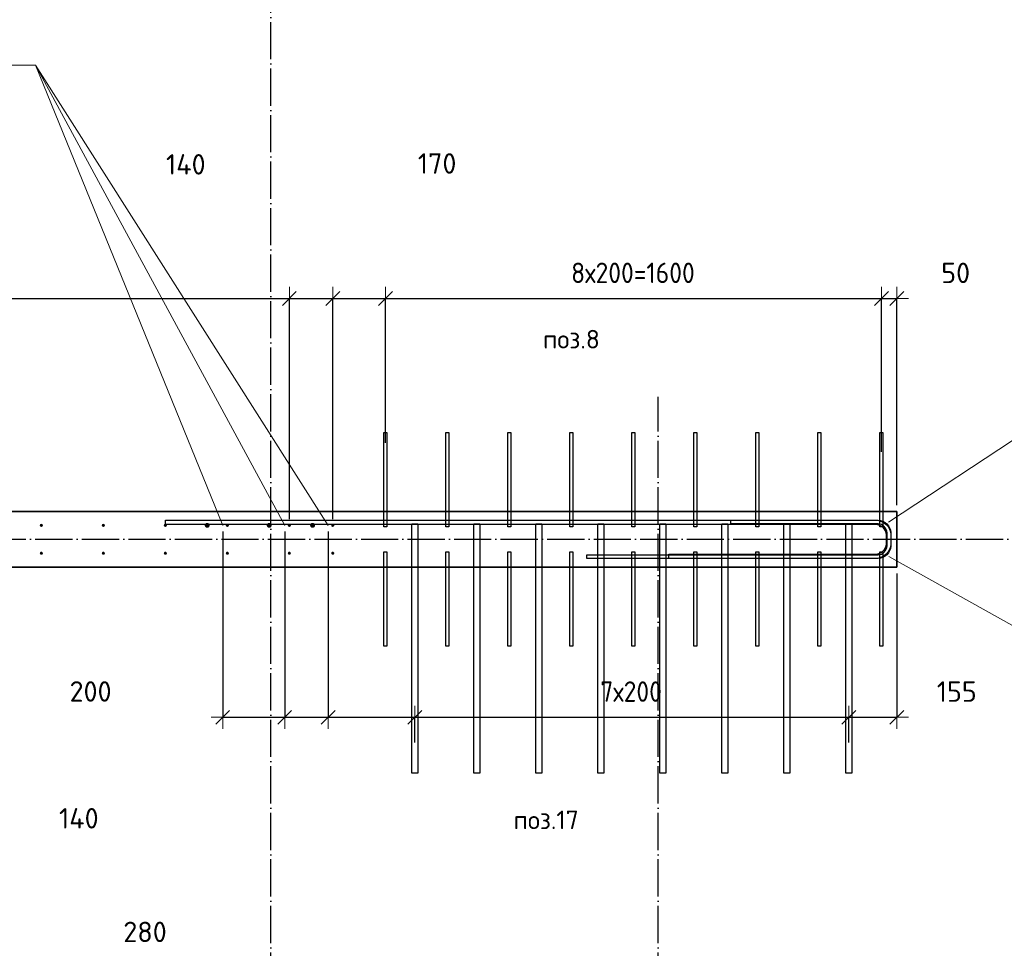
# Model space of a CAD drawing. Header units: millimetres. Extents: x -24871 to 40608, y -2869 to 48080.
# Tile 96 of 119: x 13090 to 16266, y 38220 to 41217. Entities that reach past the tile are written whole.
import ezdxf

# ---------------------------------------------------------------- set-up
doc = ezdxf.new("R2010")
doc.units = ezdxf.units.MM
doc.header["$PDMODE"] = 65
doc.linetypes.add('______11', pattern=[150, 120, -15, 0, -15])
doc.linetypes.add('______5', pattern=[330, 240, -30, 30, -30])
for name, color, linetype, lineweight in [('Standard', 7, 'Continuous', 25), ('Арм.стержн. вертикальными 1', 22, 'Continuous', 35), ('Арм.стержн.горизонт. 2', 202, 'Continuous', 35), ('Размерная линия_ общее', 7, 'Continuous', 13)]:
    doc.layers.add(name, color=color, linetype=linetype, lineweight=lineweight)
doc.layers.add('Арм.стержн. вертикальными 2', color=7, linetype='Continuous', lineweight=35, true_color=0x006e00)
doc.layers.add('Осевая линия_ общее', color=7, linetype='______5', lineweight=13, true_color=0xa0a0a0)
doc.styles.add('ISOCPEUR', font='ISOCPEUR')
doc.dimstyles.new('DIMSTYLE_11', dxfattribs={"dimtxt": 66, "dimasz": 75, "dimexe": 0, "dimexo": 0, "dimgap": 33, "dimtad": 0, "dimdec": 0, "dimrnd": 5, "dimzin": 12, "dimdsep": 46, "dimtxsty": 'ISOCPEUR', "dimblk1": 'ALL_ML_STRICH', "dimblk2": 'ALL_ML_STRICH', "dimsah": 1, "dimcen": 0, "dimclrd": 7, "dimclre": 256, "dimclrt": 7, "dimadec": 0, "dimazin": 0, "dimtfac": 1, "dimtdec": 0, "dimtix": 1, "dimtmove": 2, "dimatfit": 3, "dimfxl": 0, "dimtvp": 1.2, "dimtzin": 0, "dimlwd": 0, "dimlwe": -3, "dimarcsym": 0})
doc.dimstyles.new('DIMSTYLE_17', dxfattribs={"dimtxt": 66, "dimasz": 75, "dimexe": 0, "dimexo": 0, "dimgap": 33, "dimtad": 0, "dimdec": 0, "dimrnd": 5, "dimzin": 12, "dimdsep": 46, "dimtxsty": 'ISOCPEUR', "dimblk1": 'ALL_ML_STRICH', "dimblk2": 'ALL_ML_STRICH', "dimsah": 1, "dimcen": 0, "dimclrd": 7, "dimclre": 256, "dimclrt": 7, "dimadec": 0, "dimazin": 0, "dimtfac": 1, "dimtdec": 0, "dimtix": 1, "dimtmove": 2, "dimatfit": 3, "dimfxl": 0, "dimtzin": 0, "dimlwd": 0, "dimlwe": -3, "dimarcsym": 0})
doc.dimstyles.new('DIMSTYLE_4', dxfattribs={"dimtxt": 66, "dimasz": 75, "dimexe": 0, "dimexo": 0, "dimgap": 33, "dimtad": 2, "dimdec": 0, "dimrnd": 5, "dimzin": 12, "dimdsep": 46, "dimtxsty": 'ISOCPEUR', "dimblk1": 'ALL_ML_STRICH', "dimblk2": 'ALL_ML_STRICH', "dimsah": 1, "dimcen": 0, "dimclrd": 7, "dimclre": 256, "dimclrt": 7, "dimadec": 0, "dimazin": 0, "dimtfac": 1, "dimtdec": 0, "dimtix": 1, "dimtmove": 2, "dimatfit": 3, "dimfxl": 0, "dimtvp": 1.2, "dimtzin": 0, "dimlwd": 0, "dimlwe": -3, "dimarcsym": 0})
doc.dimstyles.new('DIMSTYLE_5', dxfattribs={"dimtxt": 66, "dimasz": 75, "dimexe": 0, "dimexo": 0, "dimgap": 33, "dimtad": 2, "dimdec": 0, "dimrnd": 5, "dimzin": 12, "dimdsep": 46, "dimtxsty": 'ISOCPEUR', "dimblk1": 'ALL_ML_STRICH', "dimblk2": 'ALL_ML_STRICH', "dimsah": 1, "dimcen": 0, "dimclrd": 7, "dimclre": 256, "dimclrt": 7, "dimadec": 0, "dimazin": 0, "dimtfac": 1, "dimtdec": 0, "dimtix": 1, "dimtmove": 2, "dimatfit": 3, "dimfxl": 0, "dimtzin": 0, "dimlwd": 0, "dimlwe": -3, "dimarcsym": 0})

# ---------------------------------------------------------------- blocks, each defined once
blk = doc.blocks.new('СЛОЖНЫЙ_ОБЪЕКТ_0')
at = {"layer": 'Осевая линия_ общее', "color": 253, "linetype": '______11', "lineweight": -3, "true_color": 0xa0a0a0, "transparency": 33554687}
for p, q in [((13900, -2590), (13900, 47490)), ((15150, -2590), (15150, 40000)), ((-2770, 39540), (18570, 39540))]:
    blk.add_line(p, q, dxfattribs=at)
blk = doc.blocks.new('ALL_ML_STRICH')
at = {"color": 0, "linetype": 'ByBlock', "lineweight": -2}
for p, q in [((0, -0.5), (0, 0.5)), ((-1, 0), (0.5, 0)), ((-0.3, -0.3), (0.3, 0.3))]:
    blk.add_line(p, q, dxfattribs=at)
blk = doc.blocks.new('*D251')
at = {"layer": 'DEFPOINTS', "color": 7, "linetype": 'Continuous', "lineweight": 13, "transparency": 33554687}
for p in [(8360, 40316.8), (8360, 39585), (13960, 39585)]:
    blk.add_point(p, dxfattribs=at)
at = {"layer": 'Размерная линия_ общее', "color": 253, "linetype": 'Continuous', "lineweight": -2, "true_color": 0xa0a0a0, "transparency": 33554687}
for p, q in [((8360, 39605), (8360, 40316.8)), ((13960, 39605), (13960, 40316.8))]:
    blk.add_line(p, q, dxfattribs=at)
at = {"layer": 'Размерная линия_ общее', "color": 7, "linetype": 'Continuous', "lineweight": -2, "transparency": 33554687}
blk.add_line((8360, 40316.8), (13960, 40316.8), dxfattribs=at)
at = {"layer": 'Размерная линия_ общее', "color": 7, "linetype": 'Continuous', "lineweight": 13, "transparency": 33554687, "xscale": 75, "yscale": 75, "zscale": 75, "rotation": 180}
blk.add_blockref('ALL_ML_STRICH', (8360, 40316.8), dxfattribs=at)
at = {"layer": 'Размерная линия_ общее', "color": 7, "linetype": 'Continuous', "lineweight": 13, "transparency": 33554687, "xscale": 75, "yscale": 75, "zscale": 75}
blk.add_blockref('ALL_ML_STRICH', (13960, 40316.8), dxfattribs=at)
at = {"layer": 'Размерная линия_ общее', "color": 7, "linetype": 'Continuous', "lineweight": 13, "transparency": 33554687, "insert": (10932, 40432.8), "char_height": 66, "width": 3.3, "attachment_point": 1, "line_spacing_factor": 0.60241, "style": 'ISOCPEUR'}
blk.add_mtext('\\W0.91;28х200=5600', dxfattribs=at)
blk = doc.blocks.new('*D252')
at = {"layer": 'DEFPOINTS', "color": 7, "linetype": 'Continuous', "lineweight": 13, "transparency": 33554687}
for p in [(13960, 40316.8), (13960, 39585), (14100, 39585)]:
    blk.add_point(p, dxfattribs=at)
at = {"layer": 'Размерная линия_ общее', "color": 253, "linetype": 'Continuous', "lineweight": -2, "true_color": 0xa0a0a0, "transparency": 33554687}
for p, q in [((13960, 39605), (13960, 40316.8)), ((14100, 39605), (14100, 40316.8))]:
    blk.add_line(p, q, dxfattribs=at)
at = {"layer": 'Размерная линия_ общее', "color": 7, "linetype": 'Continuous', "lineweight": -2, "transparency": 33554687}
blk.add_line((13960, 40316.8), (14100, 40316.8), dxfattribs=at)
at = {"layer": 'Размерная линия_ общее', "color": 7, "linetype": 'Continuous', "lineweight": 13, "transparency": 33554687, "xscale": 75, "yscale": 75, "zscale": 75, "rotation": 180}
blk.add_blockref('ALL_ML_STRICH', (13960, 40316.8), dxfattribs=at)
at = {"layer": 'Размерная линия_ общее', "color": 7, "linetype": 'Continuous', "lineweight": 13, "transparency": 33554687, "xscale": 75, "yscale": 75, "zscale": 75}
blk.add_blockref('ALL_ML_STRICH', (14100, 40316.8), dxfattribs=at)
at = {"layer": 'Размерная линия_ общее', "color": 7, "linetype": 'Continuous', "lineweight": 13, "transparency": 33554687, "insert": (13626, 40749.9), "char_height": 66, "width": 198, "attachment_point": 5, "style": 'ISOCPEUR'}
blk.add_mtext('\\A1;{140}', dxfattribs=at)
blk = doc.blocks.new('*D253')
at = {"layer": 'DEFPOINTS', "color": 7, "linetype": 'Continuous', "lineweight": 13, "transparency": 33554687}
for p in [(14100, 40316.8), (14270, 39830.9), (14100, 39585)]:
    blk.add_point(p, dxfattribs=at)
at = {"layer": 'Размерная линия_ общее', "color": 253, "linetype": 'Continuous', "lineweight": -2, "true_color": 0xa0a0a0, "transparency": 33554687}
for p, q in [((14100, 39605), (14100, 40316.8)), ((14270, 39850.9), (14270, 40316.8))]:
    blk.add_line(p, q, dxfattribs=at)
at = {"layer": 'Размерная линия_ общее', "color": 7, "linetype": 'Continuous', "lineweight": -2, "transparency": 33554687}
blk.add_line((14100, 40316.8), (14270, 40316.8), dxfattribs=at)
at = {"layer": 'Размерная линия_ общее', "color": 7, "linetype": 'Continuous', "lineweight": 13, "transparency": 33554687, "xscale": 75, "yscale": 75, "zscale": 75, "rotation": 180}
blk.add_blockref('ALL_ML_STRICH', (14100, 40316.8), dxfattribs=at)
at = {"layer": 'Размерная линия_ общее', "color": 7, "linetype": 'Continuous', "lineweight": 13, "transparency": 33554687, "xscale": 75, "yscale": 75, "zscale": 75}
blk.add_blockref('ALL_ML_STRICH', (14270, 40316.8), dxfattribs=at)
at = {"layer": 'Размерная линия_ общее', "color": 7, "linetype": 'Continuous', "lineweight": 13, "transparency": 33554687, "insert": (14436.7, 40752.7), "char_height": 66, "width": 198, "attachment_point": 5, "style": 'ISOCPEUR'}
blk.add_mtext('\\A1;{170}', dxfattribs=at)
blk = doc.blocks.new('*D254')
at = {"layer": 'DEFPOINTS', "color": 7, "linetype": 'Continuous', "lineweight": 13, "transparency": 33554687}
for p in [(14270, 40316.8), (14270, 39830.9), (15870, 39802.7)]:
    blk.add_point(p, dxfattribs=at)
at = {"layer": 'Размерная линия_ общее', "color": 253, "linetype": 'Continuous', "lineweight": -2, "true_color": 0xa0a0a0, "transparency": 33554687}
for p, q in [((14270, 39850.9), (14270, 40316.8)), ((15870, 39822.7), (15870, 40316.8))]:
    blk.add_line(p, q, dxfattribs=at)
at = {"layer": 'Размерная линия_ общее', "color": 7, "linetype": 'Continuous', "lineweight": -2, "transparency": 33554687}
blk.add_line((14270, 40316.8), (15870, 40316.8), dxfattribs=at)
at = {"layer": 'Размерная линия_ общее', "color": 7, "linetype": 'Continuous', "lineweight": 13, "transparency": 33554687, "xscale": 75, "yscale": 75, "zscale": 75, "rotation": 180}
blk.add_blockref('ALL_ML_STRICH', (14270, 40316.8), dxfattribs=at)
at = {"layer": 'Размерная линия_ общее', "color": 7, "linetype": 'Continuous', "lineweight": 13, "transparency": 33554687, "xscale": 75, "yscale": 75, "zscale": 75}
blk.add_blockref('ALL_ML_STRICH', (15870, 40316.8), dxfattribs=at)
at = {"layer": 'Размерная линия_ общее', "color": 7, "linetype": 'Continuous', "lineweight": 13, "transparency": 33554687, "insert": (14869, 40432.8), "char_height": 66, "width": 3.3, "attachment_point": 1, "line_spacing_factor": 0.60241, "style": 'ISOCPEUR'}
blk.add_mtext('\\W0.91;8х200=1600', dxfattribs=at)
blk = doc.blocks.new('*D255')
at = {"layer": 'DEFPOINTS', "color": 7, "linetype": 'Continuous', "lineweight": 13, "transparency": 33554687}
for p in [(15870, 40316.8), (15870, 39802.7), (15920, 39630)]:
    blk.add_point(p, dxfattribs=at)
at = {"layer": 'Размерная линия_ общее', "color": 253, "linetype": 'Continuous', "lineweight": -2, "true_color": 0xa0a0a0, "transparency": 33554687}
for p, q in [((15870, 39822.7), (15870, 40316.8)), ((15920, 39650), (15920, 40316.8))]:
    blk.add_line(p, q, dxfattribs=at)
at = {"layer": 'Размерная линия_ общее', "color": 7, "linetype": 'Continuous', "lineweight": -2, "transparency": 33554687}
blk.add_line((15870, 40316.8), (15920, 40316.8), dxfattribs=at)
at = {"layer": 'Размерная линия_ общее', "color": 7, "linetype": 'Continuous', "lineweight": 13, "transparency": 33554687, "xscale": 75, "yscale": 75, "zscale": 75, "rotation": 180}
blk.add_blockref('ALL_ML_STRICH', (15870, 40316.8), dxfattribs=at)
at = {"layer": 'Размерная линия_ общее', "color": 7, "linetype": 'Continuous', "lineweight": 13, "transparency": 33554687, "xscale": 75, "yscale": 75, "zscale": 75}
blk.add_blockref('ALL_ML_STRICH', (15920, 40316.8), dxfattribs=at)
at = {"layer": 'Размерная линия_ общее', "color": 7, "linetype": 'Continuous', "lineweight": 13, "transparency": 33554687, "insert": (16109.5, 40399.6), "char_height": 66, "width": 132, "attachment_point": 5, "style": 'ISOCPEUR'}
blk.add_mtext('\\A1;{50}', dxfattribs=at)
blk = doc.blocks.new('*D327')
at = {"layer": 'DEFPOINTS', "color": 7, "linetype": 'Continuous', "lineweight": 13, "transparency": 33554687}
for p in [(13745, 39585), (13945, 39585), (13745, 38965.5)]:
    blk.add_point(p, dxfattribs=at)
at = {"layer": 'Размерная линия_ общее', "color": 253, "linetype": 'Continuous', "lineweight": -2, "true_color": 0xa0a0a0, "transparency": 33554687}
for p, q in [((13745, 39565), (13745, 38965.5)), ((13945, 39565), (13945, 38965.5))]:
    blk.add_line(p, q, dxfattribs=at)
at = {"layer": 'Размерная линия_ общее', "color": 7, "linetype": 'Continuous', "lineweight": -2, "transparency": 33554687}
blk.add_line((13745, 38965.5), (13945, 38965.5), dxfattribs=at)
at = {"layer": 'Размерная линия_ общее', "color": 7, "linetype": 'Continuous', "lineweight": 13, "transparency": 33554687, "xscale": 75, "yscale": 75, "zscale": 75, "rotation": 180}
blk.add_blockref('ALL_ML_STRICH', (13745, 38965.5), dxfattribs=at)
at = {"layer": 'Размерная линия_ общее', "color": 7, "linetype": 'Continuous', "lineweight": 13, "transparency": 33554687, "xscale": 75, "yscale": 75, "zscale": 75}
blk.add_blockref('ALL_ML_STRICH', (13945, 38965.5), dxfattribs=at)
at = {"layer": 'Размерная линия_ общее', "color": 7, "linetype": 'Continuous', "lineweight": 13, "transparency": 33554687, "insert": (13318.8, 39049), "char_height": 66, "width": 198, "attachment_point": 5, "style": 'ISOCPEUR'}
blk.add_mtext('\\A1;{200}', dxfattribs=at)
blk = doc.blocks.new('*D328')
at = {"layer": 'DEFPOINTS', "color": 7, "linetype": 'Continuous', "lineweight": 13, "transparency": 33554687}
for p in [(13945, 39585), (14085, 39585), (13945, 38965.5)]:
    blk.add_point(p, dxfattribs=at)
at = {"layer": 'Размерная линия_ общее', "color": 253, "linetype": 'Continuous', "lineweight": -2, "true_color": 0xa0a0a0, "transparency": 33554687}
for p, q in [((13945, 39565), (13945, 38965.5)), ((14085, 39565), (14085, 38965.5))]:
    blk.add_line(p, q, dxfattribs=at)
at = {"layer": 'Размерная линия_ общее', "color": 7, "linetype": 'Continuous', "lineweight": -2, "transparency": 33554687}
blk.add_line((13945, 38965.5), (14085, 38965.5), dxfattribs=at)
at = {"layer": 'Размерная линия_ общее', "color": 7, "linetype": 'Continuous', "lineweight": 13, "transparency": 33554687, "xscale": 75, "yscale": 75, "zscale": 75, "rotation": 180}
blk.add_blockref('ALL_ML_STRICH', (13945, 38965.5), dxfattribs=at)
at = {"layer": 'Размерная линия_ общее', "color": 7, "linetype": 'Continuous', "lineweight": 13, "transparency": 33554687, "xscale": 75, "yscale": 75, "zscale": 75}
blk.add_blockref('ALL_ML_STRICH', (14085, 38965.5), dxfattribs=at)
at = {"layer": 'Размерная линия_ общее', "color": 7, "linetype": 'Continuous', "lineweight": 13, "transparency": 33554687, "insert": (13280.9, 38639.7), "char_height": 66, "width": 198, "attachment_point": 5, "style": 'ISOCPEUR'}
blk.add_mtext('\\A1;{140}', dxfattribs=at)
blk = doc.blocks.new('*D329')
at = {"layer": 'DEFPOINTS', "color": 7, "linetype": 'Continuous', "lineweight": 13, "transparency": 33554687}
for p in [(14085, 39585), (14085, 38965.5), (14365, 38863.8)]:
    blk.add_point(p, dxfattribs=at)
at = {"layer": 'Размерная линия_ общее', "color": 253, "linetype": 'Continuous', "lineweight": -2, "true_color": 0xa0a0a0, "transparency": 33554687}
for p, q in [((14085, 39565), (14085, 38965.5)), ((14365, 38883.8), (14365, 38965.5))]:
    blk.add_line(p, q, dxfattribs=at)
at = {"layer": 'Размерная линия_ общее', "color": 7, "linetype": 'Continuous', "lineweight": -2, "transparency": 33554687}
blk.add_line((14085, 38965.5), (14365, 38965.5), dxfattribs=at)
at = {"layer": 'Размерная линия_ общее', "color": 7, "linetype": 'Continuous', "lineweight": 13, "transparency": 33554687, "xscale": 75, "yscale": 75, "zscale": 75, "rotation": 180}
blk.add_blockref('ALL_ML_STRICH', (14085, 38965.5), dxfattribs=at)
at = {"layer": 'Размерная линия_ общее', "color": 7, "linetype": 'Continuous', "lineweight": 13, "transparency": 33554687, "xscale": 75, "yscale": 75, "zscale": 75}
blk.add_blockref('ALL_ML_STRICH', (14365, 38965.5), dxfattribs=at)
at = {"layer": 'Размерная линия_ общее', "color": 7, "linetype": 'Continuous', "lineweight": 13, "transparency": 33554687, "insert": (13494.5, 38273.1), "char_height": 66, "width": 198, "attachment_point": 5, "style": 'ISOCPEUR'}
blk.add_mtext('\\A1;{280}', dxfattribs=at)
blk = doc.blocks.new('*D330')
at = {"layer": 'DEFPOINTS', "color": 7, "linetype": 'Continuous', "lineweight": 13, "transparency": 33554687}
for p in [(14365, 38965.5), (14365, 38863.8), (15765, 38863.8)]:
    blk.add_point(p, dxfattribs=at)
at = {"layer": 'Размерная линия_ общее', "color": 253, "linetype": 'Continuous', "lineweight": -2, "true_color": 0xa0a0a0, "transparency": 33554687}
for p, q in [((14365, 38883.8), (14365, 38965.5)), ((15765, 38883.8), (15765, 38965.5))]:
    blk.add_line(p, q, dxfattribs=at)
at = {"layer": 'Размерная линия_ общее', "color": 7, "linetype": 'Continuous', "lineweight": -2, "transparency": 33554687}
blk.add_line((14365, 38965.5), (15765, 38965.5), dxfattribs=at)
at = {"layer": 'Размерная линия_ общее', "color": 7, "linetype": 'Continuous', "lineweight": 13, "transparency": 33554687, "xscale": 75, "yscale": 75, "zscale": 75, "rotation": 180}
blk.add_blockref('ALL_ML_STRICH', (14365, 38965.5), dxfattribs=at)
at = {"layer": 'Размерная линия_ общее', "color": 7, "linetype": 'Continuous', "lineweight": 13, "transparency": 33554687, "xscale": 75, "yscale": 75, "zscale": 75}
blk.add_blockref('ALL_ML_STRICH', (15765, 38965.5), dxfattribs=at)
at = {"layer": 'Размерная линия_ общее', "color": 7, "linetype": 'Continuous', "lineweight": 13, "transparency": 33554687, "insert": (14963, 39081.5), "char_height": 66, "width": 3.3, "attachment_point": 1, "line_spacing_factor": 0.60241, "style": 'ISOCPEUR'}
blk.add_mtext('\\W0.91;7х200', dxfattribs=at)
blk = doc.blocks.new('*D331')
at = {"layer": 'DEFPOINTS', "color": 7, "linetype": 'Continuous', "lineweight": 13, "transparency": 33554687}
for p in [(15920, 39450), (15765, 38965.5), (15765, 38863.8)]:
    blk.add_point(p, dxfattribs=at)
at = {"layer": 'Размерная линия_ общее', "color": 253, "linetype": 'Continuous', "lineweight": -2, "true_color": 0xa0a0a0, "transparency": 33554687}
for p, q in [((15920, 39430), (15920, 38965.5)), ((15765, 38883.8), (15765, 38965.5))]:
    blk.add_line(p, q, dxfattribs=at)
at = {"layer": 'Размерная линия_ общее', "color": 7, "linetype": 'Continuous', "lineweight": -2, "transparency": 33554687}
blk.add_line((15765, 38965.5), (15920, 38965.5), dxfattribs=at)
at = {"layer": 'Размерная линия_ общее', "color": 7, "linetype": 'Continuous', "lineweight": 13, "transparency": 33554687, "xscale": 75, "yscale": 75, "zscale": 75, "rotation": 180}
blk.add_blockref('ALL_ML_STRICH', (15765, 38965.5), dxfattribs=at)
at = {"layer": 'Размерная линия_ общее', "color": 7, "linetype": 'Continuous', "lineweight": 13, "transparency": 33554687, "xscale": 75, "yscale": 75, "zscale": 75}
blk.add_blockref('ALL_ML_STRICH', (15920, 38965.5), dxfattribs=at)
at = {"layer": 'Размерная линия_ общее', "color": 7, "linetype": 'Continuous', "lineweight": 13, "transparency": 33554687, "insert": (16113, 39048.7), "char_height": 66, "width": 198, "attachment_point": 5, "style": 'ISOCPEUR'}
blk.add_mtext('\\A1;{155}', dxfattribs=at)

msp = doc.modelspace()

# ---------------------------------------------------------------- hatches: boundary and pattern name
at = {"layer": 'Арм.стержн. вертикальными 1', "linetype": 'Continuous', "lineweight": 50, "transparency": 33554687}
for points in [[(13165, 39585), (13164.6, 39586.9), (13163.5, 39588.5), (13161.9, 39589.6), (13160, 39590), (13158.1, 39589.6), (13156.5, 39588.5), (13155.4, 39586.9), (13155, 39585), (13155.4, 39583.1), (13156.5, 39581.5), (13158.1, 39580.4), (13160, 39580), (13161.9, 39580.4), (13163.5, 39581.5), (13164.6, 39583.1)], [(13365, 39585), (13364.6, 39586.9), (13363.5, 39588.5), (13361.9, 39589.6), (13360, 39590), (13358.1, 39589.6), (13356.5, 39588.5), (13355.4, 39586.9), (13355, 39585), (13355.4, 39583.1), (13356.5, 39581.5), (13358.1, 39580.4), (13360, 39580), (13361.9, 39580.4), (13363.5, 39581.5), (13364.6, 39583.1)], [(13565, 39585), (13564.6, 39586.9), (13563.5, 39588.5), (13561.9, 39589.6), (13560, 39590), (13558.1, 39589.6), (13556.5, 39588.5), (13555.4, 39586.9), (13555, 39585), (13555.4, 39583.1), (13556.5, 39581.5), (13558.1, 39580.4), (13560, 39580), (13561.9, 39580.4), (13563.5, 39581.5), (13564.6, 39583.1)], [(13765, 39585), (13764.6, 39586.9), (13763.5, 39588.5), (13761.9, 39589.6), (13760, 39590), (13758.1, 39589.6), (13756.5, 39588.5), (13755.4, 39586.9), (13755, 39585), (13755.4, 39583.1), (13756.5, 39581.5), (13758.1, 39580.4), (13760, 39580), (13761.9, 39580.4), (13763.5, 39581.5), (13764.6, 39583.1)], [(13965, 39585), (13964.6, 39586.9), (13963.5, 39588.5), (13961.9, 39589.6), (13960, 39590), (13958.1, 39589.6), (13956.5, 39588.5), (13955.4, 39586.9), (13955, 39585), (13955.4, 39583.1), (13956.5, 39581.5), (13958.1, 39580.4), (13960, 39580), (13961.9, 39580.4), (13963.5, 39581.5), (13964.6, 39583.1)], [(14105, 39585), (14104.6, 39586.9), (14103.5, 39588.5), (14101.9, 39589.6), (14100, 39590), (14098.1, 39589.6), (14096.5, 39588.5), (14095.4, 39586.9), (14095, 39585), (14095.4, 39583.1), (14096.5, 39581.5), (14098.1, 39580.4), (14100, 39580), (14101.9, 39580.4), (14103.5, 39581.5), (14104.6, 39583.1)], [(13165, 39495), (13164.6, 39496.9), (13163.5, 39498.5), (13161.9, 39499.6), (13160, 39500), (13158.1, 39499.6), (13156.5, 39498.5), (13155.4, 39496.9), (13155, 39495), (13155.4, 39493.1), (13156.5, 39491.5), (13158.1, 39490.4), (13160, 39490), (13161.9, 39490.4), (13163.5, 39491.5), (13164.6, 39493.1)], [(13365, 39495), (13364.6, 39496.9), (13363.5, 39498.5), (13361.9, 39499.6), (13360, 39500), (13358.1, 39499.6), (13356.5, 39498.5), (13355.4, 39496.9), (13355, 39495), (13355.4, 39493.1), (13356.5, 39491.5), (13358.1, 39490.4), (13360, 39490), (13361.9, 39490.4), (13363.5, 39491.5), (13364.6, 39493.1)], [(13565, 39495), (13564.6, 39496.9), (13563.5, 39498.5), (13561.9, 39499.6), (13560, 39500), (13558.1, 39499.6), (13556.5, 39498.5), (13555.4, 39496.9), (13555, 39495), (13555.4, 39493.1), (13556.5, 39491.5), (13558.1, 39490.4), (13560, 39490), (13561.9, 39490.4), (13563.5, 39491.5), (13564.6, 39493.1)], [(13765, 39495), (13764.6, 39496.9), (13763.5, 39498.5), (13761.9, 39499.6), (13760, 39500), (13758.1, 39499.6), (13756.5, 39498.5), (13755.4, 39496.9), (13755, 39495), (13755.4, 39493.1), (13756.5, 39491.5), (13758.1, 39490.4), (13760, 39490), (13761.9, 39490.4), (13763.5, 39491.5), (13764.6, 39493.1)], [(13965, 39495), (13964.6, 39496.9), (13963.5, 39498.5), (13961.9, 39499.6), (13960, 39500), (13958.1, 39499.6), (13956.5, 39498.5), (13955.4, 39496.9), (13955, 39495), (13955.4, 39493.1), (13956.5, 39491.5), (13958.1, 39490.4), (13960, 39490), (13961.9, 39490.4), (13963.5, 39491.5), (13964.6, 39493.1)], [(14105, 39495), (14104.6, 39496.9), (14103.5, 39498.5), (14101.9, 39499.6), (14100, 39500), (14098.1, 39499.6), (14096.5, 39498.5), (14095.4, 39496.9), (14095, 39495), (14095.4, 39493.1), (14096.5, 39491.5), (14098.1, 39490.4), (14100, 39490), (14101.9, 39490.4), (14103.5, 39491.5), (14104.6, 39493.1)]]:
    msp.add_hatch(color=4, dxfattribs=at).paths.add_polyline_path(points)
at = {"layer": 'Арм.стержн. вертикальными 2', "linetype": 'Continuous', "lineweight": 50, "transparency": 33554687}
for points in [[(13703, 39585), (13702.4, 39588.1), (13700.7, 39590.7), (13698.1, 39592.4), (13695, 39593), (13691.9, 39592.4), (13689.3, 39590.7), (13687.6, 39588.1), (13687, 39585), (13687.6, 39582), (13689.3, 39579.4), (13691.9, 39577.6), (13695, 39577), (13698.1, 39577.6), (13700.7, 39579.4), (13702.4, 39582)], [(13903, 39585), (13902.4, 39588.1), (13900.7, 39590.7), (13898.1, 39592.4), (13895, 39593), (13891.9, 39592.4), (13889.3, 39590.7), (13887.6, 39588.1), (13887, 39585), (13887.6, 39582), (13889.3, 39579.4), (13891.9, 39577.6), (13895, 39577), (13898.1, 39577.6), (13900.7, 39579.4), (13902.4, 39582)], [(14043, 39585), (14042.4, 39588.1), (14040.7, 39590.7), (14038.1, 39592.4), (14035, 39593), (14031.9, 39592.4), (14029.3, 39590.7), (14027.6, 39588.1), (14027, 39585), (14027.6, 39582), (14029.3, 39579.4), (14031.9, 39577.6), (14035, 39577), (14038.1, 39577.6), (14040.7, 39579.4), (14042.4, 39582)]]:
    msp.add_hatch(color=7, dxfattribs=at).paths.add_polyline_path(points)

# ---------------------------------------------------------------- linework, layer by layer
at = {"color": 7, "linetype": 'Continuous', "lineweight": 35, "transparency": 33554687}
for p, q in [((8320, 39630), (14100, 39630)), ((14100, 39450), (8320, 39450))]:
    msp.add_line(p, q, dxfattribs=at)
at = {"layer": 'Standard', "color": 7, "linetype": 'Continuous', "lineweight": 35, "transparency": 33554687}
for p, q in [((14100, 39630), (15920, 39630)), ((15920, 39630), (15920, 39450)), ((15920, 39450), (14100, 39450))]:
    msp.add_line(p, q, dxfattribs=at)
at = {"layer": 'Арм.стержн. вертикальными 1', "color": 4, "linetype": 'Continuous', "lineweight": 25, "transparency": 33554687}
for points in [[(14265, 39580), (14265, 39885), (14275, 39885), (14275, 39580), (14265, 39580)], [(14465, 39580), (14465, 39885), (14475, 39885), (14475, 39580), (14465, 39580)], [(14665, 39580), (14665, 39885), (14675, 39885), (14675, 39580), (14665, 39580)], [(14865, 39580), (14865, 39885), (14875, 39885), (14875, 39580), (14865, 39580)], [(15065, 39580), (15065, 39885), (15075, 39885), (15075, 39580), (15065, 39580)], [(15265, 39580), (15265, 39885), (15275, 39885), (15275, 39580), (15265, 39580)], [(15465, 39580), (15465, 39885), (15475, 39885), (15475, 39580), (15465, 39580)], [(15665, 39580), (15665, 39885), (15675, 39885), (15675, 39580), (15665, 39580)], [(15865, 39580), (15865, 39885), (15875, 39885), (15875, 39580), (15865, 39580)], [(14275, 39500), (14275, 39195), (14265, 39195), (14265, 39500), (14275, 39500)], [(14475, 39500), (14475, 39195), (14465, 39195), (14465, 39500), (14475, 39500)], [(14675, 39500), (14675, 39195), (14665, 39195), (14665, 39500), (14675, 39500)], [(14875, 39500), (14875, 39195), (14865, 39195), (14865, 39500), (14875, 39500)], [(15075, 39500), (15075, 39195), (15065, 39195), (15065, 39500), (15075, 39500)], [(15275, 39500), (15275, 39195), (15265, 39195), (15265, 39500), (15275, 39500)], [(15475, 39500), (15475, 39195), (15465, 39195), (15465, 39500), (15475, 39500)], [(15675, 39500), (15675, 39195), (15665, 39195), (15665, 39500), (15675, 39500)], [(15875, 39500), (15875, 39195), (15865, 39195), (15865, 39500), (15875, 39500)]]:
    msp.add_lwpolyline(points, dxfattribs=at)
at = {"layer": 'Арм.стержн. вертикальными 2', "color": 7, "linetype": 'Continuous', "lineweight": 13, "transparency": 33554687}
for p, q in [((11281, 41070.2), (13141, 41070.2)), ((13141, 41070.2), (14085, 39585)), ((13141, 41070.2), (13945, 39585)), ((13141, 41070.2), (13745, 39585))]:
    msp.add_line(p, q, dxfattribs=at)
at = {"layer": 'Арм.стержн. вертикальными 2', "color": 7, "linetype": 'Continuous', "lineweight": 25, "transparency": 33554687}
for points in [[(14375, 39590), (14375, 38785), (14355, 38785), (14355, 39590), (14375, 39590)], [(14575, 39590), (14575, 38785), (14555, 38785), (14555, 39590), (14575, 39590)], [(14775, 39590), (14775, 38785), (14755, 38785), (14755, 39590), (14775, 39590)], [(14975, 39590), (14975, 38785), (14955, 38785), (14955, 39590), (14975, 39590)], [(15175, 39590), (15175, 38785), (15155, 38785), (15155, 39590), (15175, 39590)], [(15375, 39590), (15375, 38785), (15355, 38785), (15355, 39590), (15375, 39590)], [(15575, 39590), (15575, 38785), (15555, 38785), (15555, 39590), (15575, 39590)], [(15775, 39590), (15775, 38785), (15755, 38785), (15755, 39590), (15775, 39590)]]:
    msp.add_lwpolyline(points, dxfattribs=at)
at = {"layer": 'Арм.стержн.горизонт. 2', "color": 7, "linetype": 'Continuous', "lineweight": 13, "transparency": 33554687}
for p, q in [((16722.4, 40142.3), (15893, 39595)), ((16722.4, 40142.3), (15893, 39595)), ((16790.5, 38983.2), (15894, 39484)), ((16790.5, 38983.2), (15894, 39484))]:
    msp.add_line(p, q, dxfattribs=at)
at = {"layer": 'Арм.стержн.горизонт. 2', "color": 7, "linetype": 'Continuous', "lineweight": 25, "transparency": 33554687}
msp.add_lwpolyline([(15184, 39492), (15852.3, 39492), (15858.7, 39492.9), (15865.1, 39495), (15871, 39498.3), (15875.7, 39502.3), (15879.7, 39507.1), (15883, 39512.9), (15885.1, 39519.3), (15886, 39525.7), (15886, 39554.4), (15885.1, 39560.7), (15883, 39567.1), (15879.7, 39573), (15875.7, 39577.7), (15871, 39581.7), (15865.1, 39585), (15858.7, 39587.1), (15852.3, 39588), (13560, 39588), (13560, 39602), (15853.3, 39602), (15861.9, 39600.8), (15870.7, 39597.9), (15878.9, 39593.3), (15885.7, 39587.7), (15891.3, 39580.9), (15895.9, 39572.8), (15898.8, 39563.9), (15900, 39555.3), (15900, 39524.7), (15898.8, 39516.2), (15895.9, 39507.3), (15891.3, 39499.1), (15885.7, 39492.3), (15878.9, 39486.7), (15870.7, 39482.1), (15861.9, 39479.2), (15853.3, 39478), (15184, 39478), (15184, 39492)], dxfattribs=at)
msp.add_lwpolyline([(15184, 39492), (15852.3, 39492), (15858.7, 39492.9), (15865.1, 39495), (15871, 39498.3), (15875.7, 39502.3), (15879.7, 39507.1), (15883, 39512.9), (15885.1, 39519.3), (15886, 39525.7), (15886, 39554.4), (15885.1, 39560.7), (15883, 39567.1), (15879.7, 39573), (15875.7, 39577.7), (15871, 39581.7), (15865.1, 39585), (15858.7, 39587.1), (15852.3, 39588), (13560, 39588), (13560, 39602), (15853.3, 39602), (15861.9, 39600.8), (15870.7, 39597.9), (15878.9, 39593.3), (15885.7, 39587.7), (15891.3, 39580.9), (15895.9, 39572.8), (15898.8, 39563.9), (15900, 39555.3), (15900, 39524.7), (15898.8, 39516.2), (15895.9, 39507.3), (15891.3, 39499.1), (15885.7, 39492.3), (15878.9, 39486.7), (15870.7, 39482.1), (15861.9, 39479.2), (15853.3, 39478), (15184, 39478), (15184, 39492)], dxfattribs=at)
at = {"layer": 'Арм.стержн.горизонт. 2', "color": 34, "linetype": 'Continuous', "lineweight": 25, "transparency": 33554687}
msp.add_lwpolyline([(15384, 39602), (15860, 39602), (15867.3, 39601), (15874.9, 39598.5), (15881.9, 39594.5), (15887.7, 39589.7), (15892.5, 39583.9), (15896.5, 39576.9), (15899, 39569.3), (15900, 39562), (15900, 39518), (15899, 39510.7), (15896.5, 39503.1), (15892.5, 39496), (15887.7, 39490.3), (15881.9, 39485.4), (15874.9, 39481.5), (15867.3, 39479), (15860, 39478), (14920, 39478), (14920, 39490), (15859.2, 39490), (15864.6, 39490.7), (15870.1, 39492.5), (15875.1, 39495.4), (15879.2, 39498.8), (15882.6, 39502.9), (15885.4, 39507.9), (15887.2, 39513.4), (15888, 39518.8), (15888, 39561.1), (15887.2, 39566.6), (15885.4, 39572.1), (15882.6, 39577.1), (15879.2, 39581.2), (15875.1, 39584.6), (15870.1, 39587.4), (15864.6, 39589.2), (15859.2, 39590), (15384, 39590), (15384, 39602)], dxfattribs=at)
msp.add_lwpolyline([(15384, 39602), (15860, 39602), (15867.3, 39601), (15874.9, 39598.5), (15881.9, 39594.5), (15887.7, 39589.7), (15892.5, 39583.9), (15896.5, 39576.9), (15899, 39569.3), (15900, 39562), (15900, 39518), (15899, 39510.7), (15896.5, 39503.1), (15892.5, 39496), (15887.7, 39490.3), (15881.9, 39485.4), (15874.9, 39481.5), (15867.3, 39479), (15860, 39478), (14920, 39478), (14920, 39490), (15859.2, 39490), (15864.6, 39490.7), (15870.1, 39492.5), (15875.1, 39495.4), (15879.2, 39498.8), (15882.6, 39502.9), (15885.4, 39507.9), (15887.2, 39513.4), (15888, 39518.8), (15888, 39561.1), (15887.2, 39566.6), (15885.4, 39572.1), (15882.6, 39577.1), (15879.2, 39581.2), (15875.1, 39584.6), (15870.1, 39587.4), (15864.6, 39589.2), (15859.2, 39590), (15384, 39590), (15384, 39602)], dxfattribs=at)

# ---------------------------------------------------------------- block references
at = {"layer": 'Осевая линия_ общее', "color": 253, "linetype": '______11', "lineweight": -3, "true_color": 0xa0a0a0, "transparency": 33554687}
msp.add_blockref('СЛОЖНЫЙ_ОБЪЕКТ_0', (0, 0), dxfattribs=at)

# ---------------------------------------------------------------- texts
at = {"layer": 'Standard', "color": 7, "linetype": 'Continuous', "lineweight": 18, "transparency": 33554687, "char_height": 60, "attachment_point": 4, "style": 'ISOCPEUR'}
for s, insert, width in [('\\A1;{\\fISOCPEUR|i0|b0;\\H60.000000;\\W1.000000;\\C7;поз.8}\\P', (14778.3, 40185.7), 211.154), ('\\A1;{\\fISOCPEUR|i0|b0;\\H60.000000;\\W1.000000;\\C7;поз.17}\\P', (14683.3, 38634.6), 239.962)]:
    msp.add_mtext(s, dxfattribs=dict(at, insert=insert, width=width))

# ---------------------------------------------------------------- dimensions: what is measured, and where the dimension line sits
at = {"layer": 'Размерная линия_ общее', "color": 7, "linetype": 'Continuous', "lineweight": 13, "transparency": 33554687}
for base, p1, p2, dimstyle, picture, middle in [((14100, 40316.8), (13960, 39605), (14100, 39605), 'DIMSTYLE_4', '*D252', (13626, 40749.9)), ((14270, 40316.8), (14100, 39605), (14270, 39850.9), 'DIMSTYLE_4', '*D253', (14436.7, 40752.7)), ((15920, 40316.8), (15870, 39822.7), (15920, 39650), 'DIMSTYLE_4', '*D255', (16109.5, 40399.6)), ((14085, 38965.5), (13945, 39565), (14085, 39565), 'DIMSTYLE_11', '*D328', (13280.9, 38639.7)), ((13945, 38965.5), (13745, 39565), (13945, 39565), 'DIMSTYLE_5', '*D327', (13318.8, 39049)), ((14365, 38965.5), (14085, 39565), (14365, 38883.8), 'DIMSTYLE_17', '*D329', (13494.5, 38273.1)), ((15920, 38965.5), (15765, 38883.8), (15920, 39430), 'DIMSTYLE_4', '*D331', (16113, 39048.7))]:
    dim = msp.add_linear_dim(base=base, p1=p1, p2=p2, dimstyle=dimstyle, override={"dimpost": '<>', "dimclrd": 7, "dimclre": 253, "dimclrt": 7, "dimlwd": 0, "dimlwe": 65533}, dxfattribs=at)
    dim.commit()
    dim.dimension.update_dxf_attribs({"geometry": picture, "text_midpoint": middle, "dimtype": 160})
for base, p1, p2, text, picture, middle in [((13960, 40316.8), (8360, 39605), (13960, 39605), '\\W0.91;28х200=5600', '*D251', (11160, 40349.8)), ((15870, 40316.8), (14270, 39850.9), (15870, 39822.7), '\\W0.91;8х200=1600', '*D254', (15070, 40349.8)), ((15765, 38965.5), (14365, 38883.8), (15765, 38883.8), '\\W0.91;7х200', '*D330', (15065, 38998.5))]:
    dim = msp.add_linear_dim(base=base, p1=p1, p2=p2, text=text, dimstyle='DIMSTYLE_5', override={"dimpost": '<>', "dimclrd": 7, "dimclre": 253, "dimclrt": 7, "dimlwd": 0, "dimlwe": 65533}, dxfattribs=at)
    dim.commit()
    dim.dimension.update_dxf_attribs({"geometry": picture, "text_midpoint": middle, "dimtype": 160})

doc.saveas('drawing.dxf')
